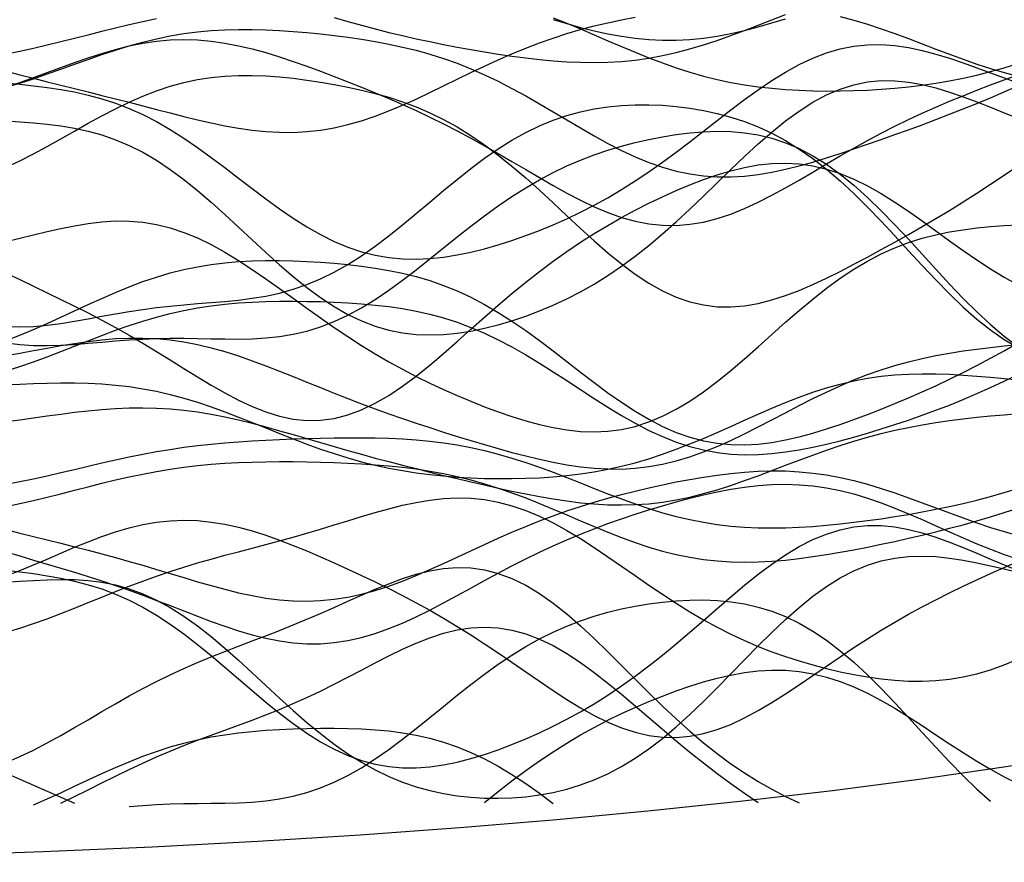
# Model space of a CAD drawing. Extents: x -15.9 to 15.9, y -4.2 to 4.2.
# Tile 9 of 13: x 3.5 to 8.9, y -4.2 to 0.4. Entities that reach past the tile are written whole.
import ezdxf

# ---------------------------------------------------------------- set-up
doc = ezdxf.new("R2010")
doc.units = 0

msp = doc.modelspace()

# ---------------------------------------------------------------- linework, layer by layer
at = {"layer": 'CNC'}
for points in [[(3.39893, 0.12153), (3.47363, 0.1014), (3.54833, 0.08185), (3.62303, 0.06279), (3.69773, 0.04409), (3.77243, 0.0256), (3.84714, 0.00715), (3.92184, -0.01141), (3.99654, -0.03016), (4.07124, -0.04916), (4.14594, -0.06839), (4.22064, -0.08775), (4.29535, -0.10704), (4.37005, -0.12598), (4.44475, -0.14422), (4.51945, -0.16134), (4.59415, -0.17687), (4.66885, -0.19029), (4.74356, -0.20111), (4.81826, -0.20882), (4.89296, -0.213), (4.96766, -0.21326), (5.04236, -0.20932), (5.11706, -0.20101), (5.19177, -0.18827), (5.26647, -0.17118), (5.34117, -0.14994), (5.41587, -0.12486), (5.49057, -0.09638), (5.56527, -0.06502), (5.63998, -0.03137), (5.71468, 0.00395), (5.78938, 0.04028), (5.86408, 0.07697), (5.93878, 0.11342), (6.01348, 0.14908), (6.08819, 0.18347), (6.16289, 0.21619), (6.23759, 0.24696), (6.31229, 0.27558), (6.38699, 0.30195), (6.46169, 0.32606), (6.5364, 0.34796), (6.6111, 0.36777), (6.6858, 0.38564), (6.7605, 0.40172), (6.8352, 0.41617)], [(3.39893, 0.21592), (3.47363, 0.23067), (3.54833, 0.24676), (3.62303, 0.26399), (3.69773, 0.2821), (3.77243, 0.30078), (3.84714, 0.31972), (3.92184, 0.3386), (3.99654, 0.35711), (4.07124, 0.37497), (4.14594, 0.39194), (4.22064, 0.40786)], [(5.19177, 0.41416), (5.26647, 0.39238), (5.34117, 0.37152), (5.41587, 0.35166), (5.49057, 0.33284), (5.56527, 0.31503), (5.63998, 0.2982), (5.71468, 0.28228), (5.78938, 0.2672), (5.86408, 0.25292), (5.93878, 0.23939), (6.01348, 0.22663), (6.08819, 0.21469), (6.16289, 0.20367), (6.23759, 0.19373), (6.31229, 0.18507), (6.38699, 0.17792), (6.46169, 0.17256), (6.5364, 0.16926), (6.6111, 0.16831), (6.6858, 0.16996), (6.7605, 0.17444), (6.8352, 0.18191), (6.9099, 0.19247), (6.98461, 0.20613), (7.05931, 0.22284), (7.13401, 0.24241), (7.20871, 0.2646), (7.28341, 0.28908), (7.35811, 0.31544), (7.43282, 0.3432), (7.50752, 0.37186), (7.58222, 0.40088), (7.65692, 0.42975)], [(6.38699, 0.4119), (6.46169, 0.38232), (6.5364, 0.3513), (6.6111, 0.31938), (6.6858, 0.28713), (6.7605, 0.25511), (6.8352, 0.22388), (6.9099, 0.19392), (6.98461, 0.16568), (7.05931, 0.13952), (7.13401, 0.11572), (7.20871, 0.09446), (7.28341, 0.07586), (7.35811, 0.05991), (7.43282, 0.04657), (7.50752, 0.03572), (7.58222, 0.02719), (7.65692, 0.02081), (7.73162, 0.01636), (7.80632, 0.01367), (7.88103, 0.01257), (7.95573, 0.01294), (8.03043, 0.01468), (8.10513, 0.01778), (8.17983, 0.02225), (8.25453, 0.02814), (8.32924, 0.03556), (8.40394, 0.04463), (8.47864, 0.05548), (8.55334, 0.06824), (8.62804, 0.083), (8.70274, 0.09982), (8.77745, 0.11872), (8.85215, 0.13963), (8.92685, 0.16242)], [(6.38699, 0.40263), (6.46169, 0.38067), (6.5364, 0.36012), (6.6111, 0.34145), (6.6858, 0.3251), (6.7605, 0.31149), (6.8352, 0.30098), (6.9099, 0.29387), (6.98461, 0.29035), (7.05931, 0.29053), (7.13401, 0.29443), (7.20871, 0.30195), (7.28341, 0.3129), (7.35811, 0.32699), (7.43282, 0.34387), (7.50752, 0.36312), (7.58222, 0.38429), (7.65692, 0.4069)], [(7.95573, 0.41938), (8.03043, 0.39949), (8.10513, 0.37707), (8.17983, 0.35247), (8.25453, 0.32611), (8.32924, 0.29846), (8.40394, 0.27007), (8.47864, 0.24148), (8.55334, 0.21324), (8.62804, 0.18588), (8.70274, 0.15987), (8.77745, 0.13562), (8.85215, 0.11343), (8.92685, 0.09352)], [(3.39893, 0.03272), (3.47363, 0.05548), (3.54833, 0.07985), (3.62303, 0.10549), (3.69773, 0.13197), (3.77243, 0.15878), (3.84714, 0.18541), (3.92184, 0.2113), (3.99654, 0.23593), (4.07124, 0.25882), (4.14594, 0.27956), (4.22064, 0.29782), (4.29535, 0.31336), (4.37005, 0.32606), (4.44475, 0.33589), (4.51945, 0.34292), (4.59415, 0.3473), (4.66885, 0.34924), (4.74356, 0.34901), (4.81826, 0.34687), (4.89296, 0.34309), (4.96766, 0.33791), (5.04236, 0.33152), (5.11706, 0.32403), (5.19177, 0.31549), (5.26647, 0.30586), (5.34117, 0.29501), (5.41587, 0.28274), (5.49057, 0.26881), (5.56527, 0.25291), (5.63998, 0.23474), (5.71468, 0.21401), (5.78938, 0.19044), (5.86408, 0.16385), (5.93878, 0.13413), (6.01348, 0.10128), (6.08819, 0.06545), (6.16289, 0.02687), (6.23759, -0.01405), (6.31229, -0.0568), (6.38699, -0.10075), (6.46169, -0.14518), (6.5364, -0.18931), (6.6111, -0.23232), (6.6858, -0.27339), (6.7605, -0.31172), (6.8352, -0.34659), (6.9099, -0.37737), (6.98461, -0.40353), (7.05931, -0.42469), (7.13401, -0.44061), (7.20871, -0.45121), (7.28341, -0.45655), (7.35811, -0.45683), (7.43282, -0.45237), (7.50752, -0.44359), (7.58222, -0.43098), (7.65692, -0.41506), (7.73162, -0.39639), (7.80632, -0.37549), (7.88103, -0.35286), (7.95573, -0.32892), (8.03043, -0.30401), (8.10513, -0.27841), (8.17983, -0.25229), (8.25453, -0.22574), (8.32924, -0.19877), (8.40394, -0.17133), (8.47864, -0.14335), (8.55334, -0.11472), (8.62804, -0.08534), (8.70274, -0.05515), (8.77745, -0.02414), (8.85215, 0.00764), (8.92685, 0.04006)], [(3.39893, 0.03481), (3.47363, 0.0597), (3.54833, 0.08596), (3.62303, 0.11312), (3.69773, 0.14058), (3.77243, 0.16768), (3.84714, 0.19371), (3.92184, 0.21795), (3.99654, 0.23972), (4.07124, 0.25841), (4.14594, 0.27347), (4.22064, 0.28451), (4.29535, 0.29123), (4.37005, 0.2935), (4.44475, 0.29132), (4.51945, 0.28482), (4.59415, 0.27427), (4.66885, 0.26), (4.74356, 0.24245), (4.81826, 0.22205), (4.89296, 0.19929), (4.96766, 0.17461), (5.04236, 0.14841), (5.11706, 0.12102), (5.19177, 0.09269), (5.26647, 0.06356), (5.34117, 0.0337), (5.41587, 0.00307), (5.49057, -0.02843), (5.56527, -0.06095), (5.63998, -0.09468), (5.71468, -0.12979), (5.78938, -0.16645), (5.86408, -0.20474), (5.93878, -0.24466), (6.01348, -0.28611), (6.08819, -0.32886), (6.16289, -0.37256), (6.23759, -0.41671), (6.31229, -0.4607), (6.38699, -0.50382), (6.46169, -0.54527), (6.5364, -0.5842), (6.6111, -0.61975), (6.6858, -0.65108), (6.7605, -0.67742), (6.8352, -0.69809), (6.9099, -0.71254), (6.98461, -0.72038), (7.05931, -0.72139), (7.13401, -0.71554), (7.20871, -0.703), (7.28341, -0.6841), (7.35811, -0.65935), (7.43282, -0.62939), (7.50752, -0.59498), (7.58222, -0.55696), (7.65692, -0.51619), (7.73162, -0.47353), (7.80632, -0.42981), (7.88103, -0.3858), (7.95573, -0.34214), (8.03043, -0.29939), (8.10513, -0.25794), (8.17983, -0.21807), (8.25453, -0.17993), (8.32924, -0.14354), (8.40394, -0.10883), (8.47864, -0.07564), (8.55334, -0.04378), (8.62804, -0.01306), (8.70274, 0.01673), (8.77745, 0.04574), (8.85215, 0.07405), (8.92685, 0.10167)], [(3.39893, 0.05683), (3.47363, 0.04932), (3.54833, 0.04116), (3.62303, 0.03182), (3.69773, 0.02071), (3.77243, 0.00719), (3.84714, -0.00938), (3.92184, -0.02958), (3.99654, -0.05391), (4.07124, -0.08275), (4.14594, -0.11632), (4.22064, -0.15467), (4.29535, -0.19763), (4.37005, -0.24485), (4.44475, -0.29579), (4.51945, -0.34974), (4.59415, -0.40582), (4.66885, -0.46305), (4.74356, -0.52037), (4.81826, -0.57671), (4.89296, -0.63099), (4.96766, -0.6822), (5.04236, -0.72943), (5.11706, -0.77189), (5.19177, -0.80898), (5.26647, -0.84024), (5.34117, -0.86542), (5.41587, -0.88444), (5.49057, -0.8974), (5.56527, -0.90452), (5.63998, -0.90617), (5.71468, -0.90279), (5.78938, -0.89488), (5.86408, -0.88293), (5.93878, -0.86744), (6.01348, -0.84884), (6.08819, -0.82748), (6.16289, -0.80363), (6.23759, -0.77746), (6.31229, -0.74902), (6.38699, -0.7183), (6.46169, -0.68519), (6.5364, -0.64956), (6.6111, -0.61122), (6.6858, -0.57005), (6.7605, -0.52593), (6.8352, -0.47884), (6.9099, -0.42888), (6.98461, -0.37625), (7.05931, -0.32132), (7.13401, -0.26458), (7.20871, -0.20668), (7.28341, -0.14839), (7.35811, -0.09059), (7.43282, -0.03424), (7.50752, 0.01969), (7.58222, 0.0702), (7.65692, 0.11636), (7.73162, 0.15733), (7.80632, 0.19238), (7.88103, 0.22097), (7.95573, 0.24271), (8.03043, 0.25745), (8.10513, 0.26523), (8.17983, 0.2663), (8.25453, 0.2611), (8.32924, 0.25024), (8.40394, 0.23446), (8.47864, 0.2146), (8.55334, 0.19153), (8.62804, 0.16617), (8.70274, 0.13935), (8.77745, 0.11187), (8.85215, 0.0844), (8.92685, 0.05745)], [(3.39893, -0.40423), (3.47363, -0.36844), (3.54833, -0.33011), (3.62303, -0.28977), (3.69773, -0.2481), (3.77243, -0.20587), (3.84714, -0.16391), (3.92184, -0.12307), (3.99654, -0.08418), (4.07124, -0.04798), (4.14594, -0.01514), (4.22064, 0.01385), (4.29535, 0.03861), (4.37005, 0.05894), (4.44475, 0.07481), (4.51945, 0.08631), (4.59415, 0.09369), (4.66885, 0.09729), (4.74356, 0.09749), (4.81826, 0.09474), (4.89296, 0.08944), (4.96766, 0.08196), (5.04236, 0.0726), (5.11706, 0.06154), (5.19177, 0.04883), (5.26647, 0.0344), (5.34117, 0.01805), (5.41587, -0.00054), (5.49057, -0.02177), (5.56527, -0.04612), (5.63998, -0.07407), (5.71468, -0.10611), (5.78938, -0.14264), (5.86408, -0.18399), (5.93878, -0.23032), (6.01348, -0.28163), (6.08819, -0.33773), (6.16289, -0.3982), (6.23759, -0.46245), (6.31229, -0.52966), (6.38699, -0.59884), (6.46169, -0.66886), (6.5364, -0.7385), (6.6111, -0.80647), (6.6858, -0.87146), (6.7605, -0.93224), (6.8352, -0.98765), (6.9099, -1.03669), (6.98461, -1.07855), (7.05931, -1.1126), (7.13401, -1.13846), (7.20871, -1.156), (7.28341, -1.16531), (7.35811, -1.16667), (7.43282, -1.1606), (7.50752, -1.14773), (7.58222, -1.12883), (7.65692, -1.10472), (7.73162, -1.07624), (7.80632, -1.04423), (7.88103, -1.00945), (7.95573, -0.97255), (8.03043, -0.93408), (8.10513, -0.89446), (8.17983, -0.85394), (8.25453, -0.81266), (8.32924, -0.77065), (8.40394, -0.72783), (8.47864, -0.68406), (8.55334, -0.63919), (8.62804, -0.59308), (8.70274, -0.54561), (8.77745, -0.49677), (8.85215, -0.44665), (8.92685, -0.39547)], [(3.39893, -0.15002), (3.47363, -0.15525), (3.54833, -0.1612), (3.62303, -0.16854), (3.69773, -0.17803), (3.77243, -0.19046), (3.84714, -0.20665), (3.92184, -0.22735), (3.99654, -0.25321), (4.07124, -0.28473), (4.14594, -0.32222), (4.22064, -0.36579), (4.29535, -0.41529), (4.37005, -0.47033), (4.44475, -0.53031), (4.51945, -0.5944), (4.59415, -0.66158), (4.66885, -0.7307), (4.74356, -0.8005), (4.81826, -0.8697), (4.89296, -0.93701), (4.96766, -1.00121), (5.04236, -1.0612), (5.11706, -1.11603), (5.19177, -1.16493), (5.26647, -1.20733), (5.34117, -1.24289), (5.41587, -1.27147), (5.49057, -1.29313), (5.56527, -1.30811), (5.63998, -1.31677), (5.71468, -1.31959), (5.78938, -1.31708), (5.86408, -1.3098), (5.93878, -1.29824), (6.01348, -1.28285), (6.08819, -1.264), (6.16289, -1.24193), (6.23759, -1.21676), (6.31229, -1.18851), (6.38699, -1.15707), (6.46169, -1.12227), (6.5364, -1.08388), (6.6111, -1.04165), (6.6858, -0.99537), (6.7605, -0.94488), (6.8352, -0.89014), (6.9099, -0.83122), (6.98461, -0.76839), (7.05931, -0.70206), (7.13401, -0.63287), (7.20871, -0.5616), (7.28341, -0.48921), (7.35811, -0.4168), (7.43282, -0.34556), (7.50752, -0.27671), (7.58222, -0.2115), (7.65692, -0.15112), (7.73162, -0.09664), (7.80632, -0.04899), (7.88103, -0.00891), (7.95573, 0.02309), (8.03043, 0.04675), (8.10513, 0.06206), (8.17983, 0.06926), (8.25453, 0.06882), (8.32924, 0.06142), (8.40394, 0.04791), (8.47864, 0.02924), (8.55334, 0.00645), (8.62804, -0.01942), (8.70274, -0.04736), (8.77745, -0.07646), (8.85215, -0.10593), (8.92685, -0.13513)], [(3.39893, -1.27407), (3.47363, -1.27572), (3.54833, -1.27292), (3.62303, -1.26634), (3.69773, -1.25673), (3.77243, -1.24493), (3.84714, -1.23177), (3.92184, -1.21808), (3.99654, -1.20458), (4.07124, -1.19187), (4.14594, -1.18039), (4.22064, -1.17037), (4.29535, -1.16185), (4.37005, -1.15466), (4.44475, -1.14841), (4.51945, -1.14252), (4.59415, -1.1363), (4.66885, -1.12891), (4.74356, -1.11949), (4.81826, -1.10714), (4.89296, -1.09103), (4.96766, -1.07045), (5.04236, -1.04479), (5.11706, -1.01367), (5.19177, -0.97692), (5.26647, -0.93457), (5.34117, -0.88694), (5.41587, -0.83453), (5.49057, -0.77807), (5.56527, -0.71845), (5.63998, -0.6567), (5.71468, -0.59394), (5.78938, -0.53132), (5.86408, -0.46995), (5.93878, -0.4109), (6.01348, -0.35512), (6.08819, -0.30341), (6.16289, -0.25639), (6.23759, -0.2145), (6.31229, -0.178), (6.38699, -0.14695), (6.46169, -0.12127), (6.5364, -0.10071), (6.6111, -0.08498), (6.6858, -0.07367), (6.7605, -0.06642), (6.8352, -0.06285), (6.9099, -0.06266), (6.98461, -0.06566), (7.05931, -0.07175), (7.13401, -0.08097), (7.20871, -0.09349), (7.28341, -0.10959), (7.35811, -0.12965), (7.43282, -0.15409), (7.50752, -0.18339), (7.58222, -0.21798), (7.65692, -0.25824), (7.73162, -0.30444), (7.80632, -0.35668), (7.88103, -0.41492), (7.95573, -0.47887), (8.03043, -0.54804), (8.10513, -0.62171), (8.17983, -0.69896), (8.25453, -0.77868), (8.32924, -0.85959), (8.40394, -0.94033), (8.47864, -1.01947), (8.55334, -1.09558), (8.62804, -1.16729), (8.70274, -1.23333), (8.77745, -1.29263), (8.85215, -1.34428), (8.92685, -1.38763)], [(3.39893, -1.36353), (3.47363, -1.37276), (3.54833, -1.37744), (3.62303, -1.37823), (3.69773, -1.37589), (3.77243, -1.37127), (3.84714, -1.36522), (3.92184, -1.35857), (3.99654, -1.35208), (4.07124, -1.34637), (4.14594, -1.34191), (4.22064, -1.33895), (4.29535, -1.33758), (4.37005, -1.33763), (4.44475, -1.33873), (4.51945, -1.34034), (4.59415, -1.34176), (4.66885, -1.34216), (4.74356, -1.34065), (4.81826, -1.33633), (4.89296, -1.32834), (4.96766, -1.31589), (5.04236, -1.29836), (5.11706, -1.27527), (5.19177, -1.24636), (5.26647, -1.21161), (5.34117, -1.17118), (5.41587, -1.1255), (5.49057, -1.07517), (5.56527, -1.02097), (5.63998, -0.9638), (5.71468, -0.90467), (5.78938, -0.8446), (5.86408, -0.78462), (5.93878, -0.72569), (6.01348, -0.66868), (6.08819, -0.61433), (6.16289, -0.5632), (6.23759, -0.51573), (6.31229, -0.47213), (6.38699, -0.4325), (6.46169, -0.39678), (6.5364, -0.36479), (6.6111, -0.33629), (6.6858, -0.311), (6.7605, -0.28863), (6.8352, -0.26896), (6.9099, -0.25183), (6.98461, -0.23721), (7.05931, -0.22516), (7.13401, -0.21591), (7.20871, -0.2098), (7.28341, -0.20731), (7.35811, -0.20901), (7.43282, -0.21551), (7.50752, -0.22746), (7.58222, -0.2455), (7.65692, -0.27016), (7.73162, -0.30189), (7.80632, -0.34096), (7.88103, -0.38743), (7.95573, -0.44118), (8.03043, -0.50181), (8.10513, -0.56871), (8.17983, -0.64103), (8.25453, -0.7177), (8.32924, -0.7975), (8.40394, -0.87907), (8.47864, -0.96096), (8.55334, -1.04173), (8.62804, -1.11994), (8.70274, -1.19426), (8.77745, -1.26349), (8.85215, -1.32662), (8.92685, -1.38287)], [(3.39893, -0.98153), (3.47363, -1.01775), (3.54833, -1.05361), (3.62303, -1.08935), (3.69773, -1.12532), (3.77243, -1.16189), (3.84714, -1.19944), (3.92184, -1.2383), (3.99654, -1.27871), (4.07124, -1.32078), (4.14594, -1.36448), (4.22064, -1.4096), (4.29535, -1.45574), (4.37005, -1.50232), (4.44475, -1.54859), (4.51945, -1.59364), (4.59415, -1.63645), (4.66885, -1.67595), (4.74356, -1.71101), (4.81826, -1.74054), (4.89296, -1.76355), (4.96766, -1.77914), (5.04236, -1.78661), (5.11706, -1.78546), (5.19177, -1.77542), (5.26647, -1.75648), (5.34117, -1.72887), (5.41587, -1.69306), (5.49057, -1.64974), (5.56527, -1.5998), (5.63998, -1.54425), (5.71468, -1.48424), (5.78938, -1.42092), (5.86408, -1.35547), (5.93878, -1.28902), (6.01348, -1.22259), (6.08819, -1.15709), (6.16289, -1.09325), (6.23759, -1.03166), (6.31229, -0.97272), (6.38699, -0.91665), (6.46169, -0.86356), (6.5364, -0.81338), (6.6111, -0.766), (6.6858, -0.72122), (6.7605, -0.67884), (6.8352, -0.63869), (6.9099, -0.60065), (6.98461, -0.56468), (7.05931, -0.53086), (7.13401, -0.49938), (7.20871, -0.47055), (7.28341, -0.44479), (7.35811, -0.42262), (7.43282, -0.40459), (7.50752, -0.39132), (7.58222, -0.38339), (7.65692, -0.38132), (7.73162, -0.38555), (7.80632, -0.39639), (7.88103, -0.41397), (7.95573, -0.43823), (8.03043, -0.46894), (8.10513, -0.50564), (8.17983, -0.54767), (8.25453, -0.59422), (8.32924, -0.64433), (8.40394, -0.69693), (8.47864, -0.7509), (8.55334, -0.80511), (8.62804, -0.85847), (8.70274, -0.91), (8.77745, -0.95883), (8.85215, -1.00428), (8.92685, -1.04586)], [(3.39893, -0.80931), (3.47363, -0.79144), (3.54833, -0.77316), (3.62303, -0.75512), (3.69773, -0.7381), (3.77243, -0.72294), (3.84714, -0.71052), (3.92184, -0.70171), (3.99654, -0.69728), (4.07124, -0.69793), (4.14594, -0.70421), (4.22064, -0.71649), (4.29535, -0.73496), (4.37005, -0.75959), (4.44475, -0.79016), (4.51945, -0.82627), (4.59415, -0.86734), (4.66885, -0.91267), (4.74356, -0.96144), (4.81826, -1.01278), (4.89296, -1.06581), (4.96766, -1.11966), (5.04236, -1.17352), (5.11706, -1.22668), (5.19177, -1.27855), (5.26647, -1.32866), (5.34117, -1.37669), (5.41587, -1.42245), (5.49057, -1.46587), (5.56527, -1.50698), (5.63998, -1.54588), (5.71468, -1.58272), (5.78938, -1.61766), (5.86408, -1.65081), (5.93878, -1.68223), (6.01348, -1.71192), (6.08819, -1.73975), (6.16289, -1.76547), (6.23759, -1.78873), (6.31229, -1.80907), (6.38699, -1.82592), (6.46169, -1.83868), (6.5364, -1.84668), (6.6111, -1.84928), (6.6858, -1.84588), (6.7605, -1.83596), (6.8352, -1.81914), (6.9099, -1.79519), (6.98461, -1.76406), (7.05931, -1.72592), (7.13401, -1.68113), (7.20871, -1.63029), (7.28341, -1.57415), (7.35811, -1.51366), (7.43282, -1.44989), (7.50752, -1.38401), (7.58222, -1.31725), (7.65692, -1.25082), (7.73162, -1.18589), (7.80632, -1.12354), (7.88103, -1.06469), (7.95573, -1.01014), (8.03043, -0.96045), (8.10513, -0.91602), (8.17983, -0.87701), (8.25453, -0.84339), (8.32924, -0.81498), (8.40394, -0.7914), (8.47864, -0.77221), (8.55334, -0.75685), (8.62804, -0.74476), (8.70274, -0.73537), (8.77745, -0.72815), (8.85215, -0.72268), (8.92685, -0.71861)], [(3.39893, -1.35068), (3.47363, -1.32167), (3.54833, -1.2905), (3.62303, -1.25758), (3.69773, -1.22344), (3.77243, -1.1887), (3.84714, -1.15402), (3.92184, -1.12005), (3.99654, -1.08746), (4.07124, -1.05682), (4.14594, -1.02866), (4.22064, -1.00337), (4.29535, -0.98124), (4.37005, -0.96242), (4.44475, -0.94694), (4.51945, -0.93472), (4.59415, -0.92555), (4.66885, -0.91919), (4.74356, -0.91532), (4.81826, -0.9136), (4.89296, -0.91373), (4.96766, -0.91544), (5.04236, -0.91851), (5.11706, -0.92285), (5.19177, -0.92845), (5.26647, -0.9354), (5.34117, -0.94392), (5.41587, -0.95431), (5.49057, -0.96697), (5.56527, -0.98231), (5.63998, -1.0008), (5.71468, -1.02287), (5.78938, -1.04892), (5.86408, -1.07923), (5.93878, -1.11399), (6.01348, -1.15326), (6.08819, -1.19689), (6.16289, -1.24461), (6.23759, -1.29593), (6.31229, -1.35023), (6.38699, -1.40671), (6.46169, -1.46447), (6.5364, -1.52251), (6.6111, -1.57977), (6.6858, -1.63519), (6.7605, -1.68773), (6.8352, -1.73645), (6.9099, -1.78047), (6.98461, -1.81911), (7.05931, -1.85181), (7.13401, -1.87821), (7.20871, -1.89814), (7.28341, -1.91161), (7.35811, -1.91881), (7.43282, -1.92007), (7.50752, -1.91585), (7.58222, -1.90671), (7.65692, -1.89324), (7.73162, -1.87607), (7.80632, -1.85581), (7.88103, -1.83302), (7.95573, -1.80819), (8.03043, -1.78171), (8.10513, -1.75387), (8.17983, -1.72484), (8.25453, -1.69471), (8.32924, -1.66348), (8.40394, -1.63105), (8.47864, -1.59733), (8.55334, -1.56216), (8.62804, -1.52544), (8.70274, -1.4871), (8.77745, -1.44714), (8.85215, -1.40564), (8.92685, -1.36281)], [(3.39893, -1.51656), (3.47363, -1.49226), (3.54833, -1.4661), (3.62303, -1.43843), (3.69773, -1.40969), (3.77243, -1.38039), (3.84714, -1.35106), (3.92184, -1.32227), (3.99654, -1.29454), (4.07124, -1.26837), (4.14594, -1.24417), (4.22064, -1.22228), (4.29535, -1.20293), (4.37005, -1.18625), (4.44475, -1.17225), (4.51945, -1.16087), (4.59415, -1.15193), (4.66885, -1.14522), (4.74356, -1.14049), (4.81826, -1.13747), (4.89296, -1.13588), (4.96766, -1.13553), (5.04236, -1.13625), (5.11706, -1.13797), (5.19177, -1.14068), (5.26647, -1.14451), (5.34117, -1.14964), (5.41587, -1.15635), (5.49057, -1.16499), (5.56527, -1.17594), (5.63998, -1.1896), (5.71468, -1.20637), (5.78938, -1.22659), (5.86408, -1.25054), (5.93878, -1.27838), (6.01348, -1.31018), (6.08819, -1.34585), (6.16289, -1.38516), (6.23759, -1.42772), (6.31229, -1.47301), (6.38699, -1.52039), (6.46169, -1.56908), (6.5364, -1.61826), (6.6111, -1.66704), (6.6858, -1.71451), (6.7605, -1.75981), (6.8352, -1.80212), (6.9099, -1.84072), (6.98461, -1.87498), (7.05931, -1.90444), (7.13401, -1.92877), (7.20871, -1.94781), (7.28341, -1.96155), (7.35811, -1.9701), (7.43282, -1.97373), (7.50752, -1.9728), (7.58222, -1.96773), (7.65692, -1.95902), (7.73162, -1.94716), (7.80632, -1.93263), (7.88103, -1.91588), (7.95573, -1.8973), (8.03043, -1.87718), (8.10513, -1.85576), (8.17983, -1.83317), (8.25453, -1.80947), (8.32924, -1.78462), (8.40394, -1.75856), (8.47864, -1.73118), (8.55334, -1.70237), (8.62804, -1.67203), (8.70274, -1.64009), (8.77745, -1.60658), (8.85215, -1.57156), (8.92685, -1.53522)], [(3.39893, -1.43163), (3.47363, -1.41852), (3.54833, -1.40497), (3.62303, -1.39137), (3.69773, -1.37819), (3.77243, -1.36594), (3.84714, -1.35515), (3.92184, -1.34636), (3.99654, -1.34005), (4.07124, -1.33667), (4.14594, -1.33656), (4.22064, -1.33998), (4.29535, -1.34707), (4.37005, -1.35786), (4.44475, -1.37226), (4.51945, -1.39005), (4.59415, -1.41095), (4.66885, -1.43457), (4.74356, -1.46046), (4.81826, -1.48816), (4.89296, -1.51717), (4.96766, -1.54701), (5.04236, -1.57724), (5.11706, -1.60748), (5.19177, -1.6374), (5.26647, -1.66674), (5.34117, -1.69535), (5.41587, -1.72313), (5.49057, -1.75004), (5.56527, -1.77612), (5.63998, -1.80143), (5.71468, -1.82605), (5.78938, -1.85005), (5.86408, -1.8735), (5.93878, -1.89641), (6.01348, -1.91872), (6.08819, -1.94033), (6.16289, -1.96105), (6.23759, -1.98061), (6.31229, -1.99867), (6.38699, -2.01485), (6.46169, -2.0287), (6.5364, -2.03978), (6.6111, -2.04762), (6.6858, -2.0518), (6.7605, -2.05194), (6.8352, -2.04774), (6.9099, -2.03902), (6.98461, -2.02567), (7.05931, -2.00774), (7.13401, -1.98541), (7.20871, -1.95898), (7.28341, -1.92887), (7.35811, -1.89562), (7.43282, -1.85984), (7.50752, -1.82223), (7.58222, -1.7835), (7.65692, -1.74438), (7.73162, -1.70557), (7.80632, -1.66774), (7.88103, -1.63146), (7.95573, -1.59723), (8.03043, -1.56541), (8.10513, -1.53628), (8.17983, -1.50997), (8.25453, -1.48652), (8.32924, -1.46584), (8.40394, -1.44778), (8.47864, -1.4321), (8.55334, -1.41854), (8.62804, -1.40678), (8.70274, -1.39656), (8.77745, -1.38759), (8.85215, -1.37968), (8.92685, -1.37266)], [(3.39893, -1.59081), (3.47363, -1.58806), (3.54833, -1.58547), (3.62303, -1.58336), (3.69773, -1.58208), (3.77243, -1.58203), (3.84714, -1.58362), (3.92184, -1.58722), (3.99654, -1.59317), (4.07124, -1.60175), (4.14594, -1.61316), (4.22064, -1.6275), (4.29535, -1.64479), (4.37005, -1.66492), (4.44475, -1.68768), (4.51945, -1.71278), (4.59415, -1.73982), (4.66885, -1.76837), (4.74356, -1.79792), (4.81826, -1.82794), (4.89296, -1.85791), (4.96766, -1.88733), (5.04236, -1.91572), (5.11706, -1.94267), (5.19177, -1.96784), (5.26647, -1.99098), (5.34117, -2.0119), (5.41587, -2.0305), (5.49057, -2.04676), (5.56527, -2.06074), (5.63998, -2.07251), (5.71468, -2.08222), (5.78938, -2.09001), (5.86408, -2.09603), (5.93878, -2.10041), (6.01348, -2.10324), (6.08819, -2.10458), (6.16289, -2.10445), (6.23759, -2.10278), (6.31229, -2.09949), (6.38699, -2.09444), (6.46169, -2.08747), (6.5364, -2.07837), (6.6111, -2.06697), (6.6858, -2.05311), (6.7605, -2.03664), (6.8352, -2.01749), (6.9099, -1.99567), (6.98461, -1.97124), (7.05931, -1.94437), (7.13401, -1.91532), (7.20871, -1.88443), (7.28341, -1.85215), (7.35811, -1.81895), (7.43282, -1.7854), (7.50752, -1.75208), (7.58222, -1.71958), (7.65692, -1.68847), (7.73162, -1.65929), (7.80632, -1.63252), (7.88103, -1.60855), (7.95573, -1.5877), (8.03043, -1.57015), (8.10513, -1.556), (8.17983, -1.54523), (8.25453, -1.5377), (8.32924, -1.53322), (8.40394, -1.53148), (8.47864, -1.53214), (8.55334, -1.53482), (8.62804, -1.53912), (8.70274, -1.54465), (8.77745, -1.55107), (8.85215, -1.55806), (8.92685, -1.56538)], [(3.39893, -1.79304), (3.47363, -1.78295), (3.54833, -1.77251), (3.62303, -1.76199), (3.69773, -1.75174), (3.77243, -1.74214), (3.84714, -1.73357), (3.92184, -1.72644), (3.99654, -1.7211), (4.07124, -1.71789), (4.14594, -1.71706), (4.22064, -1.7188), (4.29535, -1.72324), (4.37005, -1.73039), (4.44475, -1.74019), (4.51945, -1.7525), (4.59415, -1.76712), (4.66885, -1.78375), (4.74356, -1.8021), (4.81826, -1.82181), (4.89296, -1.84254), (4.96766, -1.86394), (5.04236, -1.8857), (5.11706, -1.90753), (5.19177, -1.92921), (5.26647, -1.95056), (5.34117, -1.97147), (5.41587, -1.99186), (5.49057, -2.01172), (5.56527, -2.03107), (5.63998, -2.04997), (5.71468, -2.06846), (5.78938, -2.08662), (5.86408, -2.10447), (5.93878, -2.12202), (6.01348, -2.13924), (6.08819, -2.15602), (6.16289, -2.17223), (6.23759, -2.18766), (6.31229, -2.20206), (6.38699, -2.21512), (6.46169, -2.2265), (6.5364, -2.23587), (6.6111, -2.24288), (6.6858, -2.24719), (6.7605, -2.24851), (6.8352, -2.24663), (6.9099, -2.24136), (6.98461, -2.23265), (7.05931, -2.2205), (7.13401, -2.20504), (7.20871, -2.18648), (7.28341, -2.16512), (7.35811, -2.14135), (7.43282, -2.11562), (7.50752, -2.08843), (7.58222, -2.06031), (7.65692, -2.03178), (7.73162, -2.00337), (7.80632, -1.97556), (7.88103, -1.94879), (7.95573, -1.92341), (8.03043, -1.89971), (8.10513, -1.87789), (8.17983, -1.85805), (8.25453, -1.84023), (8.32924, -1.82438), (8.40394, -1.81039), (8.47864, -1.7981), (8.55334, -1.78731), (8.62804, -1.77782), (8.70274, -1.76942), (8.77745, -1.76193), (8.85215, -1.75521), (8.92685, -1.74914)], [(3.39893, -2.13452), (3.47363, -2.12027), (3.54833, -2.10486), (3.62303, -2.0885), (3.69773, -2.07142), (3.77243, -2.05393), (3.84714, -2.03634), (3.92184, -2.01895), (3.99654, -2.00207), (4.07124, -1.986), (4.14594, -1.97095), (4.22064, -1.95712), (4.29535, -1.94463), (4.37005, -1.93355), (4.44475, -1.92388), (4.51945, -1.91557), (4.59415, -1.90853), (4.66885, -1.90262), (4.74356, -1.89769), (4.81826, -1.8936), (4.89296, -1.89018), (4.96766, -1.88734), (5.04236, -1.88499), (5.11706, -1.88309), (5.19177, -1.88169), (5.26647, -1.88087), (5.34117, -1.88077), (5.41587, -1.88159), (5.49057, -1.88357), (5.56527, -1.88696), (5.63998, -1.89204), (5.71468, -1.89908), (5.78938, -1.90832), (5.86408, -1.91996), (5.93878, -1.93414), (6.01348, -1.95092), (6.08819, -1.97027), (6.16289, -1.9921), (6.23759, -2.01619), (6.31229, -2.04225), (6.38699, -2.06992), (6.46169, -2.09875), (6.5364, -2.12825), (6.6111, -2.1579), (6.6858, -2.18717), (6.7605, -2.21553), (6.8352, -2.24248), (6.9099, -2.26757), (6.98461, -2.29043), (7.05931, -2.31074), (7.13401, -2.32829), (7.20871, -2.34294), (7.28341, -2.35465), (7.35811, -2.36346), (7.43282, -2.36949), (7.50752, -2.3729), (7.58222, -2.37392), (7.65692, -2.37278), (7.73162, -2.36975), (7.80632, -2.36506), (7.88103, -2.35895), (7.95573, -2.3516), (8.03043, -2.34316), (8.10513, -2.33372), (8.17983, -2.32334), (8.25453, -2.31203), (8.32924, -2.29974), (8.40394, -2.28641), (8.47864, -2.27196), (8.55334, -2.25632), (8.62804, -2.23942), (8.70274, -2.22123), (8.77745, -2.20174), (8.85215, -2.18102), (8.92685, -2.15919)], [(3.39893, -2.25666), (3.47363, -2.24077), (3.54833, -2.22367), (3.62303, -2.2056), (3.69773, -2.18685), (3.77243, -2.16774), (3.84714, -2.14864), (3.92184, -2.1299), (3.99654, -2.11187), (4.07124, -2.09489), (4.14594, -2.07922), (4.22064, -2.06509), (4.29535, -2.05265), (4.37005, -2.04198), (4.44475, -2.03309), (4.51945, -2.02594), (4.59415, -2.02042), (4.66885, -2.01639), (4.74356, -2.01368), (4.81826, -2.01211), (4.89296, -2.01151), (4.96766, -2.01174), (5.04236, -2.0127), (5.11706, -2.01432), (5.19177, -2.0166), (5.26647, -2.01963), (5.34117, -2.02351), (5.41587, -2.02842), (5.49057, -2.03458), (5.56527, -2.04224), (5.63998, -2.05165), (5.71468, -2.06307), (5.78938, -2.07671), (5.86408, -2.09275), (5.93878, -2.1113), (6.01348, -2.13238), (6.08819, -2.15594), (6.16289, -2.18182), (6.23759, -2.20977), (6.31229, -2.23944), (6.38699, -2.27041), (6.46169, -2.30217), (6.5364, -2.33419), (6.6111, -2.36588), (6.6858, -2.39665), (6.7605, -2.42595), (6.8352, -2.45322), (6.9099, -2.47802), (6.98461, -2.49993), (7.05931, -2.51866), (7.13401, -2.534), (7.20871, -2.54584), (7.28341, -2.55419), (7.35811, -2.55912), (7.43282, -2.56083), (7.50752, -2.55954), (7.58222, -2.55555), (7.65692, -2.54919), (7.73162, -2.54077), (7.80632, -2.53063), (7.88103, -2.51907), (7.95573, -2.50633), (8.03043, -2.49264), (8.10513, -2.47813), (8.17983, -2.4629), (8.25453, -2.447), (8.32924, -2.4304), (8.40394, -2.41306), (8.47864, -2.39493), (8.55334, -2.37591), (8.62804, -2.35596), (8.70274, -2.33502), (8.77745, -2.31311), (8.85215, -2.29027), (8.92685, -2.26662)], [(3.39893, -2.38253), (3.47363, -2.40161), (3.54833, -2.42039), (3.62303, -2.439), (3.69773, -2.4576), (3.77243, -2.47638), (3.84714, -2.4955), (3.92184, -2.51513), (3.99654, -2.53539), (4.07124, -2.55634), (4.14594, -2.57794), (4.22064, -2.60009), (4.29535, -2.6226), (4.37005, -2.64516), (4.44475, -2.6674), (4.51945, -2.68887), (4.59415, -2.70905), (4.66885, -2.72741), (4.74356, -2.7434), (4.81826, -2.75646), (4.89296, -2.76611), (4.96766, -2.77193), (5.04236, -2.77356), (5.11706, -2.77077), (5.19177, -2.76346), (5.26647, -2.75163), (5.34117, -2.73543), (5.41587, -2.71512), (5.49057, -2.69109), (5.56527, -2.66379), (5.63998, -2.63378), (5.71468, -2.60164), (5.78938, -2.56799), (5.86408, -2.53345), (5.93878, -2.4986), (6.01348, -2.46398), (6.08819, -2.43005), (6.16289, -2.3972), (6.23759, -2.36573), (6.31229, -2.33583), (6.38699, -2.30763), (6.46169, -2.28116), (6.5364, -2.2564), (6.6111, -2.23326), (6.6858, -2.21164), (6.7605, -2.19142), (6.8352, -2.17249), (6.9099, -2.15478), (6.98461, -2.13824), (7.05931, -2.12289), (7.13401, -2.1088), (7.20871, -2.09613), (7.28341, -2.08505), (7.35811, -2.0758), (7.43282, -2.06866), (7.50752, -2.06392), (7.58222, -2.06184), (7.65692, -2.06268), (7.73162, -2.06665), (7.80632, -2.07388), (7.88103, -2.08444), (7.95573, -2.09829), (8.03043, -2.11529), (8.10513, -2.13519), (8.17983, -2.15768), (8.25453, -2.18232), (8.32924, -2.20863), (8.40394, -2.23606), (8.47864, -2.26405), (8.55334, -2.29203), (8.62804, -2.31944), (8.70274, -2.34579), (8.77745, -2.37064), (8.85215, -2.39367), (8.92685, -2.41463)], [(3.39893, -2.50451), (3.47363, -2.52682), (3.54833, -2.54892), (3.62303, -2.57097), (3.69773, -2.59318), (3.77243, -2.61579), (3.84714, -2.63903), (3.92184, -2.66311), (3.99654, -2.68818), (4.07124, -2.7143), (4.14594, -2.74147), (4.22064, -2.76954), (4.29535, -2.79828), (4.37005, -2.82732), (4.44475, -2.85619), (4.51945, -2.88435), (4.59415, -2.91114), (4.66885, -2.9359), (4.74356, -2.95794), (4.81826, -2.97658), (4.89296, -2.99119), (4.96766, -3.00123), (5.04236, -3.00624), (5.11706, -3.00593), (5.19177, -3.00011), (5.26647, -2.98878), (5.34117, -2.97207), (5.41587, -2.95027), (5.49057, -2.92381), (5.56527, -2.89323), (5.63998, -2.85916), (5.71468, -2.82229), (5.78938, -2.78335), (5.86408, -2.74305), (5.93878, -2.7021), (6.01348, -2.66113), (6.08819, -2.62068), (6.16289, -2.58123), (6.23759, -2.54313), (6.31229, -2.50663), (6.38699, -2.47186), (6.46169, -2.4389), (6.5364, -2.4077), (6.6111, -2.37819), (6.6858, -2.35027), (6.7605, -2.32379), (6.8352, -2.29867), (6.9099, -2.27483), (6.98461, -2.25224), (7.05931, -2.23097), (7.13401, -2.21113), (7.20871, -2.19292), (7.28341, -2.17661), (7.35811, -2.16251), (7.43282, -2.15098), (7.50752, -2.1424), (7.58222, -2.13713), (7.65692, -2.1355), (7.73162, -2.13779), (7.80632, -2.14419), (7.88103, -2.15478), (7.95573, -2.16953), (8.03043, -2.18829), (8.10513, -2.21078), (8.17983, -2.2366), (8.25453, -2.26525), (8.32924, -2.29612), (8.40394, -2.32857), (8.47864, -2.36189), (8.55334, -2.39538), (8.62804, -2.42837), (8.70274, -2.46025), (8.77745, -2.49048), (8.85215, -2.51864), (8.92685, -2.54442)], [(3.39893, -2.94338), (3.47363, -2.92119), (3.54833, -2.89655), (3.62303, -2.86981), (3.69773, -2.8414), (3.77243, -2.81181), (3.84714, -2.78157), (3.92184, -2.75118), (3.99654, -2.72114), (4.07124, -2.69186), (4.14594, -2.66368), (4.22064, -2.63685), (4.29535, -2.61149), (4.37005, -2.5876), (4.44475, -2.56509), (4.51945, -2.54376), (4.59415, -2.52334), (4.66885, -2.50352), (4.74356, -2.48394), (4.81826, -2.46427), (4.89296, -2.44423), (4.96766, -2.4236), (5.04236, -2.40226), (5.11706, -2.38022), (5.19177, -2.35762), (5.26647, -2.33473), (5.34117, -2.31196), (5.41587, -2.28984), (5.49057, -2.26901), (5.56527, -2.25016), (5.63998, -2.23405), (5.71468, -2.22143), (5.78938, -2.21301), (5.86408, -2.20944), (5.93878, -2.21126), (6.01348, -2.21887), (6.08819, -2.23252), (6.16289, -2.25226), (6.23759, -2.27798), (6.31229, -2.30939), (6.38699, -2.34602), (6.46169, -2.38726), (6.5364, -2.43236), (6.6111, -2.48051), (6.6858, -2.53083), (6.7605, -2.58242), (6.8352, -2.63441), (6.9099, -2.68598), (6.98461, -2.73639), (7.05931, -2.78503), (7.13401, -2.83139), (7.20871, -2.8751), (7.28341, -2.91594), (7.35811, -2.95379), (7.43282, -2.98864), (7.50752, -3.02057), (7.58222, -3.04973), (7.65692, -3.07629), (7.73162, -3.10041), (7.80632, -3.12225), (7.88103, -3.14191), (7.95573, -3.15941), (8.03043, -3.1747), (8.10513, -3.18764), (8.17983, -3.19803), (8.25453, -3.20555), (8.32924, -3.20987), (8.40394, -3.2106), (8.47864, -3.20738), (8.55334, -3.19982), (8.62804, -3.18765), (8.70274, -3.17065), (8.77745, -3.1487), (8.85215, -3.12185), (8.92685, -3.09027)], [(3.39893, -2.63534), (3.47363, -2.60621), (3.54833, -2.57545), (3.62303, -2.54364), (3.69773, -2.51147), (3.77243, -2.47972), (3.84714, -2.4492), (3.92184, -2.42077), (3.99654, -2.3952), (4.07124, -2.37324), (4.14594, -2.3555), (4.22064, -2.34246), (4.29535, -2.33446), (4.37005, -2.33165), (4.44475, -2.33403), (4.51945, -2.34145), (4.59415, -2.3536), (4.66885, -2.3701), (4.74356, -2.39043), (4.81826, -2.41408), (4.89296, -2.4405), (4.96766, -2.46916), (5.04236, -2.49961), (5.11706, -2.53145), (5.19177, -2.5644), (5.26647, -2.5983), (5.34117, -2.63306), (5.41587, -2.66874), (5.49057, -2.70544), (5.56527, -2.74337), (5.63998, -2.78272), (5.71468, -2.82372), (5.78938, -2.86654), (5.86408, -2.91129), (5.93878, -2.95798), (6.01348, -3.00648), (6.08819, -3.05652), (6.16289, -3.1077), (6.23759, -3.15942), (6.31229, -3.21099), (6.38699, -3.26155), (6.46169, -3.31019), (6.5364, -3.35589), (6.6111, -3.39767), (6.6858, -3.43453), (6.7605, -3.46556), (6.8352, -3.48998), (6.9099, -3.50713), (6.98461, -3.51656), (7.05931, -3.51801), (7.13401, -3.51144), (7.20871, -3.49704), (7.28341, -3.47521), (7.35811, -3.44652), (7.43282, -3.41174), (7.50752, -3.37174), (7.58222, -3.3275), (7.65692, -3.28002), (7.73162, -3.23032), (7.80632, -3.17936), (7.88103, -3.12803), (7.95573, -3.0771), (8.03043, -3.0272), (8.10513, -2.9788), (8.17983, -2.93222), (8.25453, -2.88764), (8.32924, -2.84508), (8.40394, -2.80445), (8.47864, -2.76559), (8.55334, -2.72827), (8.62804, -2.69225), (8.70274, -2.65731), (8.77745, -2.62327), (8.85215, -2.59002), (8.92685, -2.55758)], [(3.39893, -2.60408), (3.47363, -2.61339), (3.54833, -2.62344), (3.62303, -2.63482), (3.69773, -2.64818), (3.77243, -2.66423), (3.84714, -2.68368), (3.92184, -2.70718), (3.99654, -2.73528), (4.07124, -2.76839), (4.14594, -2.80674), (4.22064, -2.85038), (4.29535, -2.89913), (4.37005, -2.95256), (4.44475, -3.01007), (4.51945, -3.07084), (4.59415, -3.13388), (4.66885, -3.19809), (4.74356, -3.26228), (4.81826, -3.32522), (4.89296, -3.38571), (4.96766, -3.44262), (5.04236, -3.49492), (5.11706, -3.54174), (5.19177, -3.58239), (5.26647, -3.61639), (5.34117, -3.64344), (5.41587, -3.66348), (5.49057, -3.67661), (5.56527, -3.68312), (5.63998, -3.68343), (5.71468, -3.67804), (5.78938, -3.66753), (5.86408, -3.65248), (5.93878, -3.63346), (6.01348, -3.61097), (6.08819, -3.58543), (6.16289, -3.55715), (6.23759, -3.52633), (6.31229, -3.49306), (6.38699, -3.45733), (6.46169, -3.41903), (6.5364, -3.37802), (6.6111, -3.33413), (6.6858, -3.28718), (6.7605, -3.23708), (6.8352, -3.1838), (6.9099, -3.12745), (6.98461, -3.06827), (7.05931, -3.00665), (7.13401, -2.94316), (7.20871, -2.87852), (7.28341, -2.81358), (7.35811, -2.74933), (7.43282, -2.68683), (7.50752, -2.62717), (7.58222, -2.57145), (7.65692, -2.5207), (7.73162, -2.47587), (7.80632, -2.43774), (7.88103, -2.40692), (7.95573, -2.38383), (8.03043, -2.36862), (8.10513, -2.36123), (8.17983, -2.36137), (8.25453, -2.36853), (8.32924, -2.38201), (8.40394, -2.40098), (8.47864, -2.42448), (8.55334, -2.45151), (8.62804, -2.48105), (8.70274, -2.51213), (8.77745, -2.54389), (8.85215, -2.57555), (8.92685, -2.60653)], [(3.39893, -2.67018), (3.47363, -2.66494), (3.54833, -2.6601), (3.62303, -2.65639), (3.69773, -2.65464), (3.77243, -2.65575), (3.84714, -2.66063), (3.92184, -2.67014), (3.99654, -2.68505), (4.07124, -2.70599), (4.14594, -2.7334), (4.22064, -2.76751), (4.29535, -2.80833), (4.37005, -2.8556), (4.44475, -2.90884), (4.51945, -2.96734), (4.59415, -3.03021), (4.66885, -3.0964), (4.74356, -3.16474), (4.81826, -3.23403), (4.89296, -3.30304), (4.96766, -3.3706), (5.04236, -3.43562), (5.11706, -3.49716), (5.19177, -3.55443), (5.26647, -3.60684), (5.34117, -3.65397), (5.41587, -3.6956), (5.49057, -3.7317), (5.56527, -3.76238), (5.63998, -3.78786), (5.71468, -3.80847), (5.78938, -3.82455), (5.86408, -3.83646), (5.93878, -3.84452), (6.01348, -3.84897), (6.08819, -3.84996), (6.16289, -3.84753), (6.23759, -3.8416), (6.31229, -3.83197), (6.38699, -3.81834), (6.46169, -3.80035), (6.5364, -3.77759), (6.6111, -3.74965), (6.6858, -3.71616), (6.7605, -3.67685), (6.8352, -3.63155), (6.9099, -3.58026), (6.98461, -3.52317), (7.05931, -3.46066), (7.13401, -3.39335), (7.20871, -3.32202), (7.28341, -3.24767), (7.35811, -3.17145), (7.43282, -3.0946), (7.50752, -3.01847), (7.58222, -2.9444), (7.65692, -2.87371), (7.73162, -2.80762), (7.80632, -2.7472), (7.88103, -2.69337), (7.95573, -2.6468), (8.03043, -2.60794), (8.10513, -2.57695), (8.17983, -2.55379), (8.25453, -2.53814), (8.32924, -2.5295), (8.40394, -2.52718), (8.47864, -2.53036), (8.55334, -2.53815), (8.62804, -2.54962), (8.70274, -2.56389), (8.77745, -2.58011), (8.85215, -2.59758), (8.92685, -2.61572)], [(3.39893, -3.65417), (3.47363, -3.62222), (3.54833, -3.58673), (3.62303, -3.5482), (3.69773, -3.50726), (3.77243, -3.46462), (3.84714, -3.42102), (3.92184, -3.3772), (3.99654, -3.33388), (4.07124, -3.29166), (4.14594, -3.25102), (4.22064, -3.2123), (4.29535, -3.1757), (4.37005, -3.14121), (4.44475, -3.1087), (4.51945, -3.07788), (4.59415, -3.04836), (4.66885, -3.01966), (4.74356, -2.9913), (4.81826, -2.96278), (4.89296, -2.93369), (4.96766, -2.90372), (5.04236, -2.87271), (5.11706, -2.84065), (5.19177, -2.80774), (5.26647, -2.77439), (5.34117, -2.74119), (5.41587, -2.70889), (5.49057, -2.67843), (5.56527, -2.65082), (5.63998, -2.62714), (5.71468, -2.60848), (5.78938, -2.59588), (5.86408, -2.59028), (5.93878, -2.59246), (6.01348, -2.60301), (6.08819, -2.62227), (6.16289, -2.65035), (6.23759, -2.68709), (6.31229, -2.73207), (6.38699, -2.78461), (6.46169, -2.84383), (6.5364, -2.90868), (6.6111, -2.97796), (6.6858, -3.05042), (6.7605, -3.12475), (6.8352, -3.19971), (6.9099, -3.2741), (6.98461, -3.34689), (7.05931, -3.41715), (7.13401, -3.48418), (7.20871, -3.54744), (7.28341, -3.60659), (7.35811, -3.66148), (7.43282, -3.71208), (7.50752, -3.75851), (7.58222, -3.80098), (7.65692, -3.83973), (7.73162, -3.875)], [(4.07124, -3.89578), (4.14594, -3.88933), (4.22064, -3.88438), (4.29535, -3.88097), (4.37005, -3.87895), (4.44475, -3.87794), (4.51945, -3.8774), (4.59415, -3.87661), (4.66885, -3.87476), (4.74356, -3.87096), (4.81826, -3.86432), (4.89296, -3.85398), (4.96766, -3.83918), (5.04236, -3.81931), (5.11706, -3.7939), (5.19177, -3.76274), (5.26647, -3.7258), (5.34117, -3.6833), (5.41587, -3.63567), (5.49057, -3.58356), (5.56527, -3.52778), (5.63998, -3.46926), (5.71468, -3.40903), (5.78938, -3.34815), (5.86408, -3.28767), (5.93878, -3.22859), (6.01348, -3.17179), (6.08819, -3.11803), (6.16289, -3.06789), (6.23759, -3.02181), (6.31229, -2.98003), (6.38699, -2.94264), (6.46169, -2.90956), (6.5364, -2.88062), (6.6111, -2.85555), (6.6858, -2.83406), (6.7605, -2.81584), (6.8352, -2.80063), (6.9099, -2.78823), (6.98461, -2.77857), (7.05931, -2.77166), (7.13401, -2.76769), (7.20871, -2.76696), (7.28341, -2.76986), (7.35811, -2.77692), (7.43282, -2.7887), (7.50752, -2.8058), (7.58222, -2.82877), (7.65692, -2.85811), (7.73162, -2.89422), (7.80632, -2.9373), (7.88103, -2.98738), (7.95573, -3.0443), (8.03043, -3.10762), (8.10513, -3.17669), (8.17983, -3.25065), (8.25453, -3.32841), (8.32924, -3.40874), (8.40394, -3.49027), (8.47864, -3.57156), (8.55334, -3.65117), (8.62804, -3.72769), (8.70274, -3.79979), (8.77745, -3.86633)], [(3.69773, -3.87748), (3.77243, -3.84129), (3.84714, -3.80411), (3.92184, -3.76662), (3.99654, -3.72944), (4.07124, -3.6931), (4.14594, -3.65801), (4.22064, -3.62444), (4.29535, -3.5925), (4.37005, -3.56214), (4.44475, -3.53317), (4.51945, -3.50526), (4.59415, -3.47797), (4.66885, -3.4508), (4.74356, -3.42324), (4.81826, -3.39477), (4.89296, -3.36495), (4.96766, -3.33345), (5.04236, -3.30008), (5.11706, -3.26482), (5.19177, -3.22784), (5.26647, -3.18951), (5.34117, -3.15038), (5.41587, -3.1112), (5.49057, -3.07287), (5.56527, -3.03638), (5.63998, -3.00281), (5.71468, -2.97325), (5.78938, -2.94877), (5.86408, -2.93034), (5.93878, -2.91881), (6.01348, -2.91485), (6.08819, -2.91893), (6.16289, -2.93128), (6.23759, -2.9519), (6.31229, -2.98054), (6.38699, -3.01673), (6.46169, -3.05981), (6.5364, -3.10892), (6.6111, -3.1631), (6.6858, -3.2213), (6.7605, -3.28245), (6.8352, -3.34547), (6.9099, -3.40937), (6.98461, -3.47323), (7.05931, -3.53628), (7.13401, -3.59789), (7.20871, -3.6576), (7.28341, -3.71508), (7.35811, -3.77017), (7.43282, -3.82283), (7.50752, -3.87312)], [(6.01348, -3.87249), (6.08819, -3.81262), (6.16289, -3.75457), (6.23759, -3.69887), (6.31229, -3.64587), (6.38699, -3.59579), (6.46169, -3.5487), (6.5364, -3.50453), (6.6111, -3.46317), (6.6858, -3.42442), (6.7605, -3.38809), (6.8352, -3.35398), (6.9099, -3.32197), (6.98461, -3.29199), (7.05931, -3.26409), (7.13401, -3.23841), (7.20871, -3.21519), (7.28341, -3.19479), (7.35811, -3.17764), (7.43282, -3.16422), (7.50752, -3.15505), (7.58222, -3.15062), (7.65692, -3.1514), (7.73162, -3.15774), (7.80632, -3.1699), (7.88103, -3.18799), (7.95573, -3.21194), (8.03043, -3.24153), (8.10513, -3.27632), (8.17983, -3.31572), (8.25453, -3.35901), (8.32924, -3.40529), (8.40394, -3.45363), (8.47864, -3.503), (8.55334, -3.55239), (8.62804, -3.60084), (8.70274, -3.64746), (8.77745, -3.69149), (8.85215, -3.73231), (8.92685, -3.76951)], [(3.54833, -3.88676), (3.62303, -3.85399), (3.69773, -3.81988), (3.77243, -3.785), (3.84714, -3.74999), (3.92184, -3.7155), (3.99654, -3.68214), (4.07124, -3.65047), (4.14594, -3.621), (4.22064, -3.59409), (4.29535, -3.57001), (4.37005, -3.54889), (4.44475, -3.53077), (4.51945, -3.51553), (4.59415, -3.503), (4.66885, -3.4929), (4.74356, -3.48495), (4.81826, -3.47882), (4.89296, -3.47422), (4.96766, -3.47091), (5.04236, -3.46872), (5.11706, -3.46758), (5.19177, -3.46753), (5.26647, -3.46872), (5.34117, -3.4714), (5.41587, -3.47596), (5.49057, -3.48281), (5.56527, -3.49247), (5.63998, -3.50545), (5.71468, -3.52224), (5.78938, -3.5433), (5.86408, -3.56898), (5.93878, -3.59954), (6.01348, -3.63507), (6.08819, -3.6755), (6.16289, -3.72058), (6.23759, -3.76988), (6.31229, -3.8228), (6.38699, -3.8786)], [(-0.92078, -4.19765), (0, -4.2), (0.92078, -4.19765), (1.65885, -4.19059), (2.33943, -4.17883), (2.98389, -4.16238), (3.60147, -4.14126), (4.19718, -4.11549), (4.77402, -4.08508), (5.33394, -4.05008), (5.87822, -4.01051), (6.40774, -3.9664), (6.92309, -3.9178), (7.42467, -3.86475), (7.91273, -3.8073), (8.38742, -3.7455), (8.84882, -3.6794), (9.29692, -3.60908)], [(3.39893, -3.71236), (3.47363, -3.7459), (3.54833, -3.77896), (3.62303, -3.81177), (3.69773, -3.8446), (3.77243, -3.8778)]]:
    msp.add_lwpolyline(points, dxfattribs=at)

doc.saveas('drawing.dxf')
